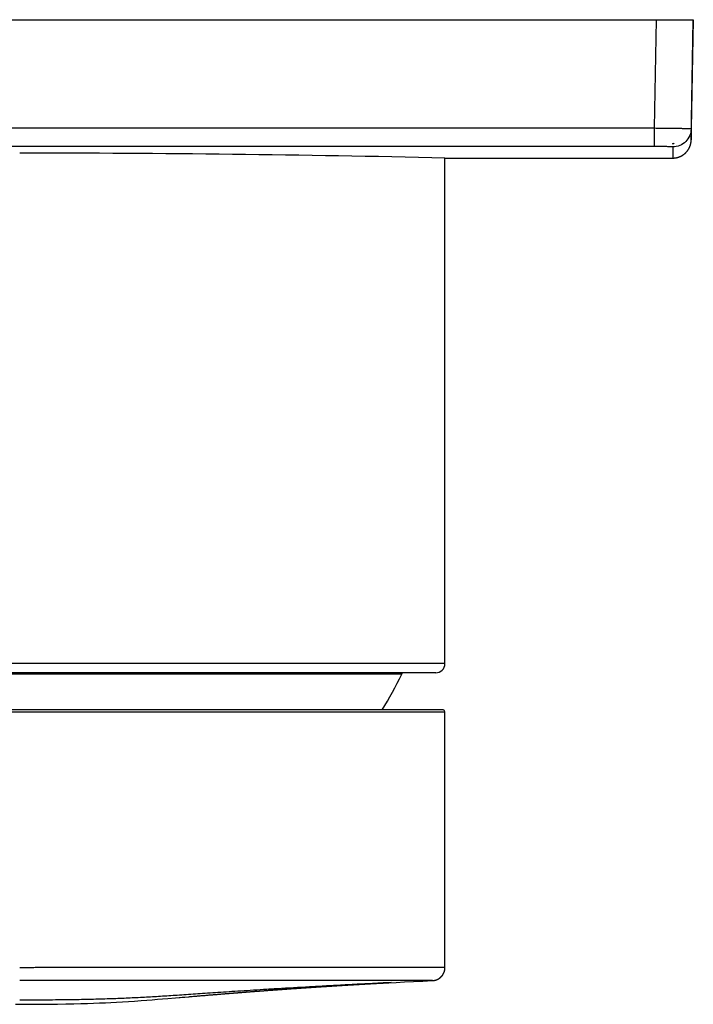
# Model space of a CAD drawing. Header units: millimetres. Extents: x 123 to 341, y 125 to 312.
# Tile 6 of 13: x 192 to 210, y 195 to 222. Entities that reach past the tile are written whole.
import ezdxf

# ---------------------------------------------------------------- set-up
doc = ezdxf.new("R2010")
doc.units = ezdxf.units.MM
doc.header["$LTSCALE"] = 30.734
doc.layers.get('0').update_dxf_attribs({"linetype": 'CONTINUOUS'})

msp = doc.modelspace()

# ---------------------------------------------------------------- linework, layer by layer
at = {"color": 7, "linetype": 'CONTINUOUS'}
for p, q in [((123.348, 221.574), (209.778, 221.574)), ((209.773, 221.574), (209.722, 218.63)), ((209.722, 218.324), (209.778, 221.574)), ((209.722, 218.63), (209.722, 218.326)), ((209.218, 218.224), (209.248, 218.224)), ((209.248, 218.236), (209.248, 218.224)), ((209.698, 218.182), (209.699, 218.186)), ((209.699, 218.186), (209.7, 218.189)), ((209.7, 218.189), (209.701, 218.193)), ((209.701, 218.193), (209.702, 218.197)), ((209.702, 218.197), (209.704, 218.201)), ((209.704, 218.201), (209.705, 218.205)), ((209.705, 218.205), (209.706, 218.209)), ((209.706, 218.209), (209.707, 218.213)), ((209.707, 218.213), (209.708, 218.217)), ((209.708, 218.217), (209.709, 218.221)), ((209.709, 218.221), (209.71, 218.225)), ((209.71, 218.229), (209.711, 218.233)), ((209.71, 218.225), (209.71, 218.229)), ((209.711, 218.233), (209.712, 218.237)), ((209.712, 218.237), (209.713, 218.241)), ((209.713, 218.241), (209.714, 218.245)), ((209.714, 218.249), (209.715, 218.253)), ((209.714, 218.245), (209.714, 218.249)), ((209.716, 218.259), (209.717, 218.263)), ((209.717, 218.267), (209.718, 218.271)), ((209.717, 218.263), (209.717, 218.267)), ((209.718, 218.275), (209.719, 218.279)), ((209.718, 218.271), (209.718, 218.275)), ((209.719, 218.283), (209.72, 218.288)), ((209.719, 218.279), (209.719, 218.283)), ((209.72, 218.296), (209.721, 218.3)), ((209.72, 218.292), (209.72, 218.296)), ((209.72, 218.288), (209.72, 218.292)), ((209.721, 218.316), (209.722, 218.32)), ((209.721, 218.312), (209.721, 218.316)), ((209.721, 218.308), (209.721, 218.312)), ((209.721, 218.304), (209.721, 218.308)), ((209.721, 218.3), (209.721, 218.304)), ((209.722, 218.32), (209.722, 218.324)), ((209.486, 217.91), (209.489, 217.912)), ((209.489, 217.912), (209.493, 217.915)), ((209.493, 217.915), (209.496, 217.917)), ((209.496, 217.917), (209.499, 217.919)), ((209.499, 217.919), (209.503, 217.921)), ((209.503, 217.921), (209.506, 217.924)), ((209.511, 217.927), (209.515, 217.93)), ((209.515, 217.93), (209.518, 217.932)), ((209.518, 217.932), (209.521, 217.934)), ((209.521, 217.934), (209.524, 217.937)), ((209.524, 217.937), (209.528, 217.939)), ((209.528, 217.939), (209.531, 217.942)), ((209.531, 217.942), (209.534, 217.944)), ((209.539, 217.948), (209.542, 217.951)), ((209.542, 217.951), (209.545, 217.954)), ((209.545, 217.954), (209.548, 217.956)), ((209.548, 217.956), (209.551, 217.959)), ((209.551, 217.959), (209.554, 217.962)), ((209.554, 217.962), (209.557, 217.964)), ((209.557, 217.964), (209.56, 217.967)), ((209.565, 217.971), (209.568, 217.974)), ((209.568, 217.974), (209.571, 217.977)), ((209.571, 217.977), (209.574, 217.98)), ((209.574, 217.98), (209.577, 217.983)), ((209.577, 217.983), (209.58, 217.986)), ((209.58, 217.986), (209.582, 217.988)), ((209.582, 217.988), (209.585, 217.991)), ((209.589, 217.996), (209.592, 217.999)), ((209.592, 217.999), (209.595, 218.002)), ((209.595, 218.002), (209.598, 218.005)), ((209.598, 218.005), (209.6, 218.008)), ((209.6, 218.008), (209.603, 218.011)), ((209.603, 218.011), (209.606, 218.014)), ((209.606, 218.014), (209.608, 218.018)), ((209.612, 218.022), (209.615, 218.025)), ((209.615, 218.025), (209.617, 218.029)), ((209.617, 218.029), (209.62, 218.032)), ((209.62, 218.032), (209.622, 218.035)), ((209.622, 218.035), (209.624, 218.038)), ((209.624, 218.038), (209.627, 218.042)), ((209.627, 218.042), (209.629, 218.045)), ((209.629, 218.045), (209.632, 218.048)), ((209.632, 218.048), (209.634, 218.052)), ((209.634, 218.052), (209.636, 218.055)), ((209.636, 218.055), (209.639, 218.059)), ((209.639, 218.059), (209.641, 218.062)), ((209.641, 218.062), (209.643, 218.065)), ((209.643, 218.065), (209.645, 218.069)), ((209.645, 218.069), (209.647, 218.072)), ((209.647, 218.072), (209.649, 218.076)), ((209.653, 218.081), (209.655, 218.085)), ((209.655, 218.085), (209.657, 218.088)), ((209.657, 218.088), (209.659, 218.092)), ((209.659, 218.092), (209.661, 218.095)), ((209.661, 218.095), (209.663, 218.099)), ((209.663, 218.099), (209.665, 218.103)), ((209.665, 218.103), (209.666, 218.106)), ((209.666, 218.106), (209.668, 218.11)), ((209.668, 218.11), (209.67, 218.113)), ((209.67, 218.113), (209.672, 218.117)), ((209.672, 218.117), (209.674, 218.121)), ((209.674, 218.121), (209.675, 218.125)), ((209.675, 218.125), (209.677, 218.128)), ((209.677, 218.128), (209.679, 218.132)), ((209.679, 218.132), (209.68, 218.136)), ((209.68, 218.136), (209.682, 218.139)), ((209.684, 218.145), (209.686, 218.149)), ((209.686, 218.149), (209.687, 218.153)), ((209.687, 218.153), (209.689, 218.157)), ((209.689, 218.157), (209.69, 218.16)), ((209.69, 218.16), (209.692, 218.164)), ((209.692, 218.164), (209.693, 218.168)), ((209.693, 218.168), (209.695, 218.172)), ((209.695, 218.172), (209.696, 218.176)), ((203.063, 204.174), (203.063, 217.835)), ((203.063, 217.835), (209.222, 217.835)), ((209.222, 217.835), (209.226, 217.835)), ((209.226, 217.835), (209.23, 217.835)), ((209.23, 217.835), (209.234, 217.835)), ((209.234, 217.835), (209.238, 217.835)), ((209.238, 217.835), (209.242, 217.835)), ((209.242, 217.835), (209.246, 217.836)), ((209.246, 217.836), (209.25, 217.836)), ((209.25, 217.836), (209.254, 217.836)), ((209.254, 217.836), (209.259, 217.836)), ((209.259, 217.836), (209.263, 217.837)), ((209.263, 217.837), (209.267, 217.837)), ((209.267, 217.837), (209.271, 217.837)), ((209.271, 217.837), (209.275, 217.838)), ((209.275, 217.838), (209.279, 217.838)), ((209.285, 217.839), (209.289, 217.839)), ((209.289, 217.839), (209.293, 217.84)), ((209.293, 217.84), (209.297, 217.841)), ((209.297, 217.841), (209.301, 217.841)), ((209.301, 217.841), (209.305, 217.842)), ((209.305, 217.842), (209.309, 217.843)), ((209.309, 217.843), (209.313, 217.843)), ((209.313, 217.843), (209.317, 217.844)), ((209.317, 217.844), (209.321, 217.845)), ((209.327, 217.846), (209.331, 217.847)), ((209.331, 217.847), (209.335, 217.848)), ((209.335, 217.848), (209.339, 217.849)), ((209.339, 217.849), (209.343, 217.85)), ((209.343, 217.85), (209.347, 217.851)), ((209.347, 217.851), (209.351, 217.852)), ((209.351, 217.852), (209.355, 217.853)), ((209.355, 217.853), (209.359, 217.854)), ((209.365, 217.856), (209.369, 217.857)), ((209.369, 217.857), (209.373, 217.858)), ((209.379, 217.86), (209.382, 217.861)), ((209.382, 217.861), (209.386, 217.863)), ((209.386, 217.863), (209.39, 217.864)), ((209.39, 217.864), (209.394, 217.866)), ((209.394, 217.866), (209.398, 217.867)), ((209.398, 217.867), (209.402, 217.868)), ((209.402, 217.868), (209.405, 217.87)), ((209.405, 217.87), (209.409, 217.871)), ((209.409, 217.871), (209.413, 217.873)), ((209.413, 217.873), (209.417, 217.875)), ((209.417, 217.875), (209.421, 217.876)), ((209.421, 217.876), (209.424, 217.878)), ((209.424, 217.878), (209.428, 217.879)), ((209.428, 217.879), (209.432, 217.881)), ((209.432, 217.881), (209.435, 217.883)), ((209.435, 217.883), (209.439, 217.885)), ((209.439, 217.885), (209.443, 217.886)), ((209.443, 217.886), (209.446, 217.888)), ((209.446, 217.888), (209.45, 217.89)), ((209.45, 217.89), (209.454, 217.892)), ((209.454, 217.892), (209.457, 217.894)), ((209.457, 217.894), (209.461, 217.896)), ((209.461, 217.896), (209.465, 217.898)), ((209.465, 217.898), (209.468, 217.9)), ((209.468, 217.9), (209.472, 217.902)), ((209.472, 217.902), (209.475, 217.904)), ((209.475, 217.904), (209.479, 217.906)), ((209.479, 217.906), (209.482, 217.908)), ((209.482, 217.908), (209.486, 217.91)), ((202.813, 203.924), (180.313, 203.924)), ((203.013, 202.922), (180.113, 202.922)), ((201.747, 195.56), (201.971, 195.571)), ((201.971, 195.571), (202.211, 195.583)), ((202.211, 195.583), (202.465, 195.595)), ((202.465, 195.595), (202.729, 195.608)), ((202.729, 195.608), (202.731, 195.608)), ((202.731, 195.608), (202.733, 195.608)), ((202.733, 195.608), (202.735, 195.608)), ((202.735, 195.608), (202.736, 195.608)), ((202.736, 195.608), (202.738, 195.609)), ((202.738, 195.609), (202.74, 195.609)), ((202.74, 195.609), (202.741, 195.609)), ((202.741, 195.609), (202.743, 195.609)), ((202.743, 195.609), (202.745, 195.609)), ((202.745, 195.609), (202.747, 195.609)), ((202.747, 195.609), (202.749, 195.609)), ((202.749, 195.609), (202.751, 195.61)), ((202.751, 195.61), (202.753, 195.61)), ((202.753, 195.61), (202.754, 195.61)), ((202.754, 195.61), (202.756, 195.61)), ((202.756, 195.61), (202.757, 195.61)), ((202.757, 195.61), (202.759, 195.611)), ((202.759, 195.611), (202.76, 195.611)), ((202.76, 195.611), (202.762, 195.611)), ((202.762, 195.611), (202.764, 195.611)), ((202.764, 195.611), (202.765, 195.612)), ((202.765, 195.612), (202.767, 195.612)), ((202.767, 195.612), (202.769, 195.612)), ((202.769, 195.612), (202.771, 195.612)), ((202.771, 195.612), (202.772, 195.613)), ((202.772, 195.613), (202.774, 195.613)), ((202.774, 195.613), (202.776, 195.613)), ((202.776, 195.613), (202.777, 195.614)), ((202.777, 195.614), (202.779, 195.614)), ((202.779, 195.614), (202.78, 195.614)), ((202.78, 195.614), (202.782, 195.615)), ((202.782, 195.615), (202.784, 195.615)), ((202.784, 195.615), (202.786, 195.615)), ((202.786, 195.615), (202.788, 195.616)), ((202.788, 195.616), (202.789, 195.616)), ((202.789, 195.616), (202.791, 195.616)), ((202.791, 195.616), (202.793, 195.617)), ((202.793, 195.617), (202.794, 195.617)), ((202.794, 195.617), (202.795, 195.617)), ((202.795, 195.617), (202.797, 195.618)), ((202.797, 195.618), (202.799, 195.618)), ((202.799, 195.618), (202.801, 195.619)), ((202.801, 195.619), (202.803, 195.619)), ((202.803, 195.619), (202.805, 195.62)), ((202.805, 195.62), (202.807, 195.62)), ((202.807, 195.62), (202.809, 195.621)), ((202.811, 195.622), (202.813, 195.622)), ((202.813, 195.622), (202.814, 195.623)), ((202.814, 195.623), (202.816, 195.623)), ((202.816, 195.623), (202.818, 195.624)), ((202.818, 195.624), (202.819, 195.624)), ((202.819, 195.624), (202.821, 195.625)), ((202.821, 195.625), (202.823, 195.625)), ((202.823, 195.625), (202.825, 195.626)), ((202.825, 195.626), (202.827, 195.627)), ((202.827, 195.627), (202.829, 195.627)), ((202.829, 195.627), (202.831, 195.628)), ((202.831, 195.628), (202.833, 195.629)), ((202.833, 195.629), (202.835, 195.629)), ((202.835, 195.629), (202.837, 195.63)), ((202.837, 195.63), (202.839, 195.631)), ((202.839, 195.631), (202.841, 195.632)), ((202.841, 195.632), (202.843, 195.633)), ((202.843, 195.633), (202.846, 195.634)), ((202.846, 195.634), (202.848, 195.635)), ((202.848, 195.635), (202.85, 195.636)), ((202.85, 195.636), (202.853, 195.637)), ((202.853, 195.637), (202.855, 195.638)), ((202.855, 195.638), (202.857, 195.639)), ((202.857, 195.639), (202.86, 195.64)), ((202.86, 195.64), (202.862, 195.641)), ((202.862, 195.641), (202.865, 195.642)), ((202.865, 195.642), (202.867, 195.643)), ((202.867, 195.643), (202.87, 195.645)), ((202.87, 195.645), (202.872, 195.646)), ((202.872, 195.646), (202.875, 195.647)), ((202.875, 195.647), (202.877, 195.649)), ((202.877, 195.649), (202.88, 195.65)), ((202.88, 195.65), (202.883, 195.651)), ((202.883, 195.651), (202.885, 195.653)), ((202.885, 195.653), (202.888, 195.654)), ((202.888, 195.654), (202.89, 195.656)), ((202.89, 195.656), (202.893, 195.657)), ((202.893, 195.657), (202.895, 195.659)), ((202.895, 195.659), (202.898, 195.66)), ((202.898, 195.66), (202.901, 195.662)), ((202.904, 195.665), (202.907, 195.666)), ((202.907, 195.666), (202.909, 195.668)), ((202.909, 195.668), (202.912, 195.67)), ((201.153, 195.53), (201.168, 195.53)), ((201.193, 195.532), (201.211, 195.533)), ((201.211, 195.533), (201.23, 195.534)), ((201.23, 195.534), (201.263, 195.535)), ((201.263, 195.535), (201.285, 195.537)), ((201.285, 195.537), (201.319, 195.538)), ((201.319, 195.538), (201.354, 195.54)), ((201.354, 195.54), (201.388, 195.542)), ((201.388, 195.542), (201.423, 195.544)), ((201.423, 195.544), (201.459, 195.546)), ((201.459, 195.546), (201.507, 195.548)), ((201.507, 195.548), (201.543, 195.55)), ((201.543, 195.55), (201.747, 195.56)), ((194.183, 195.026), (194.339, 195.034)), ((194.339, 195.034), (194.502, 195.044)), ((194.502, 195.044), (194.669, 195.055)), ((194.669, 195.055), (194.849, 195.068)), ((194.849, 195.068), (195.002, 195.079)), ((195.002, 195.079), (195.144, 195.09)), ((195.144, 195.09), (195.291, 195.102)), ((195.291, 195.102), (195.429, 195.113)), ((195.429, 195.113), (195.566, 195.124)), ((195.566, 195.124), (195.781, 195.142)), ((195.781, 195.142), (195.873, 195.15)), ((196.739, 195.223), (196.765, 195.225)), ((196.876, 195.234), (196.9, 195.236)), ((197.004, 195.245), (197.026, 195.247)), ((197.157, 195.257), (197.178, 195.259)), ((197.301, 195.269), (197.321, 195.27)), ((191.451, 194.967), (191.697, 194.967)), ((191.697, 194.967), (191.921, 194.967)), ((191.921, 194.967), (192.138, 194.969)), ((192.138, 194.969), (192.362, 194.971)), ((192.362, 194.971), (192.588, 194.973)), ((192.588, 194.973), (192.813, 194.977)), ((192.813, 194.977), (193.024, 194.982)), ((193.024, 194.982), (193.215, 194.986)), ((193.215, 194.986), (193.393, 194.992)), ((193.393, 194.992), (193.562, 194.997)), ((193.562, 194.997), (193.726, 195.004)), ((193.726, 195.004), (193.881, 195.01)), ((193.881, 195.01), (194.029, 195.018)), ((194.029, 195.018), (194.183, 195.026))]:
    msp.add_line(p, q, dxfattribs=at)
at = {"color": 9, "linetype": 'CONTINUOUS'}
for p, q in [((208.773, 221.574), (208.722, 218.647)), ((124.404, 218.647), (208.722, 218.647)), ((208.722, 218.647), (208.722, 218.156)), ((124.404, 218.156), (208.722, 218.156)), ((209.222, 218.139), (209.222, 217.835)), ((203.063, 204.174), (180.063, 204.174)), ((201.898, 203.89), (181.228, 203.89)), ((180.063, 202.872), (203.063, 202.872)), ((203.063, 195.958), (203.063, 195.958))]:
    msp.add_line(p, q, dxfattribs=at)
at = {"color": 7, "linetype": 'CONTINUOUS'}
for points in [[(209.696, 218.176), (209.696, 218.178), (209.698, 218.182)], [(209.715, 218.253), (209.715, 218.255), (209.716, 218.259)], [(209.506, 217.924), (209.508, 217.925), (209.511, 217.927)], [(209.534, 217.944), (209.536, 217.946), (209.539, 217.948)], [(209.56, 217.967), (209.562, 217.968), (209.565, 217.971)], [(209.585, 217.991), (209.587, 217.993), (209.589, 217.996)], [(209.608, 218.018), (209.609, 218.019), (209.612, 218.022)], [(209.649, 218.076), (209.651, 218.078), (209.653, 218.081)], [(209.682, 218.139), (209.683, 218.141), (209.684, 218.145)], [(209.279, 217.838), (209.281, 217.838), (209.285, 217.839)], [(209.321, 217.845), (209.323, 217.845), (209.327, 217.846)], [(209.359, 217.854), (209.361, 217.855), (209.365, 217.856)], [(209.373, 217.858), (209.375, 217.859), (209.379, 217.86)], [(203.062, 195.93), (203.062, 195.931), (203.062, 195.933), (203.062, 195.934), (203.062, 195.936), (203.063, 195.937), (203.063, 195.939), (203.063, 195.94), (203.063, 195.942), (203.063, 195.944), (203.063, 195.945), (203.063, 195.947), (203.063, 195.948), (203.063, 195.95), (203.063, 195.951), (203.063, 195.953), (203.063, 195.955), (203.063, 195.956), (203.063, 202.872)], [(202.912, 195.67), (202.913, 195.671), (202.915, 195.671), (202.916, 195.672), (202.917, 195.673), (202.918, 195.674), (202.92, 195.675), (202.921, 195.676), (202.922, 195.677), (202.923, 195.678), (202.924, 195.679), (202.926, 195.68), (202.927, 195.681), (202.928, 195.681), (202.929, 195.682), (202.931, 195.683), (202.932, 195.684), (202.933, 195.685), (202.934, 195.686), (202.935, 195.687), (202.937, 195.688), (202.938, 195.689), (202.939, 195.69), (202.94, 195.691), (202.941, 195.692), (202.942, 195.693), (202.944, 195.694), (202.945, 195.695), (202.946, 195.696), (202.947, 195.697), (202.948, 195.698), (202.949, 195.699), (202.951, 195.701), (202.952, 195.702), (202.953, 195.703), (202.954, 195.704), (202.955, 195.705), (202.956, 195.706), (202.957, 195.707), (202.958, 195.708), (202.96, 195.709), (202.961, 195.71), (202.962, 195.711), (202.963, 195.712), (202.964, 195.714), (202.965, 195.715), (202.966, 195.716), (202.967, 195.717), (202.968, 195.718), (202.969, 195.719), (202.97, 195.72), (202.971, 195.721), (202.972, 195.723), (202.974, 195.724), (202.975, 195.725), (202.976, 195.726), (202.977, 195.727), (202.978, 195.728), (202.979, 195.73), (202.98, 195.731), (202.981, 195.732), (202.982, 195.733), (202.983, 195.734), (202.984, 195.736), (202.985, 195.737), (202.986, 195.738), (202.987, 195.739), (202.988, 195.74), (202.989, 195.742), (202.99, 195.743), (202.99, 195.744), (202.991, 195.745), (202.992, 195.747), (202.993, 195.748), (202.994, 195.749), (202.995, 195.75), (202.996, 195.752), (202.997, 195.753), (202.998, 195.754), (202.999, 195.755), (203, 195.757), (203.001, 195.758), (203.001, 195.759), (203.002, 195.761), (203.003, 195.762), (203.004, 195.763), (203.005, 195.764), (203.006, 195.766), (203.007, 195.767), (203.008, 195.768), (203.008, 195.77), (203.009, 195.771), (203.01, 195.772), (203.011, 195.774), (203.012, 195.775), (203.013, 195.776), (203.013, 195.778), (203.014, 195.779), (203.015, 195.78), (203.016, 195.782), (203.016, 195.783), (203.017, 195.784), (203.018, 195.786), (203.019, 195.787), (203.02, 195.788), (203.02, 195.79), (203.021, 195.791), (203.022, 195.793), (203.023, 195.794), (203.023, 195.795), (203.024, 195.797), (203.025, 195.798), (203.025, 195.8), (203.026, 195.801), (203.027, 195.802), (203.027, 195.804), (203.028, 195.805), (203.029, 195.807), (203.03, 195.808), (203.03, 195.809), (203.031, 195.811), (203.031, 195.812), (203.032, 195.814), (203.033, 195.815), (203.033, 195.816), (203.034, 195.818), (203.035, 195.819), (203.035, 195.821), (203.036, 195.822), (203.036, 195.824), (203.037, 195.825), (203.038, 195.827), (203.038, 195.828), (203.039, 195.829), (203.039, 195.831), (203.04, 195.832), (203.041, 195.834), (203.041, 195.835), (203.042, 195.837), (203.042, 195.838), (203.043, 195.84), (203.043, 195.841), (203.044, 195.843), (203.044, 195.844), (203.045, 195.846), (203.045, 195.847), (203.046, 195.849), (203.046, 195.85), (203.047, 195.852), (203.047, 195.853), (203.048, 195.855), (203.048, 195.856), (203.049, 195.858), (203.049, 195.859), (203.049, 195.861), (203.05, 195.862), (203.05, 195.864), (203.051, 195.865), (203.051, 195.867), (203.051, 195.868), (203.052, 195.87), (203.052, 195.871), (203.053, 195.873), (203.053, 195.874), (203.053, 195.876), (203.054, 195.877), (203.054, 195.879), (203.054, 195.88), (203.055, 195.882), (203.055, 195.883), (203.055, 195.885), (203.056, 195.886), (203.056, 195.888), (203.056, 195.889), (203.057, 195.891), (203.057, 195.892), (203.057, 195.894), (203.058, 195.895), (203.058, 195.897), (203.058, 195.899), (203.058, 195.9), (203.059, 195.902), (203.059, 195.903), (203.059, 195.905), (203.059, 195.906), (203.06, 195.908), (203.06, 195.909), (203.06, 195.911), (203.06, 195.912), (203.06, 195.914), (203.061, 195.916), (203.061, 195.917), (203.061, 195.919), (203.061, 195.92), (203.061, 195.922), (203.061, 195.923), (203.062, 195.925), (203.062, 195.926), (203.062, 195.928), (203.062, 195.93)], [(202.809, 195.621), (202.81, 195.621), (202.811, 195.622)], [(202.901, 195.662), (202.902, 195.663), (202.904, 195.665)], [(197.636, 195.295), (197.655, 195.296), (197.664, 195.297)], [(197.664, 195.297), (197.682, 195.299), (197.691, 195.299)], [(197.691, 195.299), (197.709, 195.301), (197.718, 195.301)], [(197.718, 195.301), (197.736, 195.303), (197.745, 195.303)], [(197.745, 195.303), (197.763, 195.305), (197.772, 195.306)], [(197.772, 195.306), (197.79, 195.307), (197.799, 195.308)], [(197.799, 195.308), (197.816, 195.309), (197.825, 195.31)], [(197.825, 195.31), (197.843, 195.311), (197.852, 195.312)], [(197.852, 195.312), (197.869, 195.313), (197.878, 195.314), (197.887, 195.314)], [(197.887, 195.314), (197.905, 195.316), (197.913, 195.316)], [(197.913, 195.316), (197.931, 195.318), (197.94, 195.318)], [(197.94, 195.318), (197.957, 195.32), (197.966, 195.32)], [(197.966, 195.32), (197.984, 195.322), (197.992, 195.322)], [(197.992, 195.322), (198.01, 195.324), (198.018, 195.324)], [(198.018, 195.324), (198.036, 195.326), (198.044, 195.326), (198.053, 195.327)], [(198.053, 195.327), (198.07, 195.328), (198.079, 195.329)], [(198.079, 195.329), (198.096, 195.33), (198.105, 195.331)], [(198.105, 195.331), (198.122, 195.332), (198.131, 195.333)], [(198.131, 195.333), (198.148, 195.334), (198.157, 195.335), (198.165, 195.335)], [(198.165, 195.335), (198.182, 195.337), (198.191, 195.337)], [(198.191, 195.337), (198.208, 195.338), (198.216, 195.339)], [(198.216, 195.339), (198.233, 195.34), (198.242, 195.341), (198.25, 195.342)], [(198.25, 195.342), (198.267, 195.343), (198.275, 195.343)], [(198.275, 195.343), (198.292, 195.345), (198.301, 195.345)], [(198.301, 195.345), (198.317, 195.346), (198.326, 195.347), (198.334, 195.348)], [(198.334, 195.348), (198.351, 195.349), (198.359, 195.35)], [(198.359, 195.35), (198.376, 195.351), (198.384, 195.351)], [(198.384, 195.351), (198.401, 195.353), (198.409, 195.353), (198.417, 195.354)], [(198.417, 195.354), (198.434, 195.355), (198.442, 195.356)], [(198.442, 195.356), (198.458, 195.357), (198.466, 195.357), (198.474, 195.358)], [(198.474, 195.358), (198.491, 195.359), (198.499, 195.36)], [(198.499, 195.36), (198.515, 195.361), (198.523, 195.361), (198.531, 195.362)], [(198.531, 195.362), (198.547, 195.363), (198.555, 195.364)], [(198.555, 195.364), (198.572, 195.365), (198.58, 195.365), (198.588, 195.366)], [(198.588, 195.366), (198.604, 195.367), (198.611, 195.368), (198.619, 195.368)], [(198.619, 195.368), (198.635, 195.369), (198.643, 195.37)], [(198.643, 195.37), (198.659, 195.371), (198.667, 195.372), (198.675, 195.372)], [(198.675, 195.372), (198.69, 195.373), (198.698, 195.374), (198.706, 195.375)], [(198.706, 195.375), (198.722, 195.376), (198.73, 195.376)], [(198.73, 195.376), (198.745, 195.377), (198.753, 195.378), (198.761, 195.378)], [(198.761, 195.378), (198.776, 195.379), (198.784, 195.38), (198.791, 195.381)], [(198.791, 195.381), (198.807, 195.382), (198.814, 195.382), (198.822, 195.383)], [(198.822, 195.383), (198.837, 195.384), (198.845, 195.384)], [(198.845, 195.384), (198.86, 195.385), (198.867, 195.386), (198.875, 195.386)], [(198.875, 195.386), (198.89, 195.387), (198.898, 195.388), (198.905, 195.389)], [(198.905, 195.389), (198.92, 195.39), (198.928, 195.39), (198.935, 195.391)], [(198.935, 195.391), (198.95, 195.392), (198.957, 195.392), (198.965, 195.393)], [(198.965, 195.393), (198.979, 195.394), (198.987, 195.394), (198.994, 195.395)], [(198.994, 195.395), (199.009, 195.396), (199.016, 195.396), (199.023, 195.397)], [(199.023, 195.397), (199.038, 195.398), (199.045, 195.398), (199.053, 195.399)], [(199.053, 195.399), (199.067, 195.4), (199.074, 195.4), (199.081, 195.401)], [(199.081, 195.401), (199.096, 195.402), (199.103, 195.402), (199.11, 195.403)], [(199.11, 195.403), (199.124, 195.404), (199.132, 195.404), (199.139, 195.405)], [(199.139, 195.405), (199.153, 195.406), (199.16, 195.406), (199.167, 195.407), (199.174, 195.407)], [(199.174, 195.407), (199.188, 195.408), (199.195, 195.409), (199.202, 195.409)], [(199.202, 195.409), (199.216, 195.41), (199.223, 195.41), (199.23, 195.411)], [(199.23, 195.411), (199.244, 195.412), (199.251, 195.412), (199.258, 195.413)], [(199.258, 195.413), (199.271, 195.414), (199.278, 195.414), (199.285, 195.415), (199.292, 195.415)], [(199.292, 195.415), (199.306, 195.416), (199.312, 195.416), (199.319, 195.417)], [(199.319, 195.417), (199.333, 195.418), (199.34, 195.418), (199.346, 195.419)], [(199.346, 195.419), (199.36, 195.42), (199.366, 195.42), (199.373, 195.421), (199.38, 195.421)], [(199.38, 195.421), (199.393, 195.422), (199.4, 195.422), (199.407, 195.423)], [(199.407, 195.423), (199.42, 195.424), (199.426, 195.424), (199.433, 195.425)], [(199.433, 195.425), (199.446, 195.425), (199.453, 195.426), (199.459, 195.426), (199.466, 195.427)], [(199.466, 195.427), (199.479, 195.428), (199.485, 195.428), (199.492, 195.428)], [(199.492, 195.428), (199.505, 195.429), (199.511, 195.43), (199.518, 195.43), (199.524, 195.431)], [(199.524, 195.431), (199.537, 195.431), (199.543, 195.432), (199.55, 195.432)], [(199.55, 195.432), (199.563, 195.433), (199.569, 195.434), (199.575, 195.434), (199.582, 195.434)], [(199.582, 195.434), (199.594, 195.435), (199.601, 195.436), (199.607, 195.436), (199.613, 195.436)], [(199.613, 195.436), (199.626, 195.437), (199.632, 195.438), (199.638, 195.438)], [(199.638, 195.438), (199.651, 195.439), (199.657, 195.439), (199.663, 195.44), (199.669, 195.44)], [(199.669, 195.44), (199.682, 195.441), (199.688, 195.441), (199.694, 195.442), (199.7, 195.442)], [(199.7, 195.442), (199.712, 195.443), (199.719, 195.443), (199.725, 195.444)], [(199.725, 195.444), (199.737, 195.444), (199.743, 195.445), (199.749, 195.445), (199.755, 195.446)], [(199.755, 195.446), (199.767, 195.446), (199.773, 195.447), (199.779, 195.447), (199.785, 195.448)], [(199.785, 195.448), (199.797, 195.448), (199.803, 195.449), (199.809, 195.449), (199.815, 195.45)], [(199.815, 195.45), (199.827, 195.45), (199.833, 195.451), (199.838, 195.451), (199.844, 195.451)], [(199.844, 195.451), (199.856, 195.452), (199.862, 195.453), (199.868, 195.453)], [(199.868, 195.453), (199.879, 195.454), (199.885, 195.454), (199.891, 195.454), (199.897, 195.455)], [(199.897, 195.455), (199.908, 195.456), (199.914, 195.456), (199.92, 195.456), (199.926, 195.457)], [(199.926, 195.457), (199.937, 195.457), (199.943, 195.458), (199.949, 195.458), (199.954, 195.458)], [(199.954, 195.458), (199.966, 195.459), (199.971, 195.46), (199.977, 195.46), (199.983, 195.46)], [(199.983, 195.46), (199.994, 195.461), (200, 195.461), (200.005, 195.462), (200.011, 195.462)], [(200.011, 195.462), (200.022, 195.463), (200.028, 195.463), (200.033, 195.463), (200.039, 195.464)], [(200.039, 195.464), (200.05, 195.464), (200.055, 195.465), (200.061, 195.465), (200.066, 195.465)], [(200.066, 195.465), (200.077, 195.466), (200.083, 195.467), (200.088, 195.467), (200.094, 195.467)], [(200.094, 195.467), (200.105, 195.468), (200.11, 195.468), (200.116, 195.469), (200.121, 195.469)], [(200.121, 195.469), (200.132, 195.47), (200.137, 195.47), (200.143, 195.47), (200.148, 195.471)], [(200.148, 195.471), (200.159, 195.471), (200.164, 195.472), (200.169, 195.472), (200.175, 195.472)], [(200.175, 195.472), (200.185, 195.473), (200.191, 195.473), (200.196, 195.474), (200.201, 195.474)], [(200.201, 195.474), (200.212, 195.475), (200.217, 195.475), (200.222, 195.475), (200.227, 195.476)], [(200.227, 195.476), (200.238, 195.476), (200.243, 195.476), (200.248, 195.477), (200.254, 195.477)], [(200.254, 195.477), (200.264, 195.478), (200.269, 195.478), (200.274, 195.478), (200.279, 195.479), (200.285, 195.479)], [(200.285, 195.479), (200.295, 195.48), (200.3, 195.48), (200.305, 195.48), (200.31, 195.481)], [(200.31, 195.481), (200.32, 195.481), (200.325, 195.482), (200.33, 195.482), (200.336, 195.482)], [(200.336, 195.482), (200.346, 195.483), (200.351, 195.483), (200.356, 195.483), (200.361, 195.484)], [(200.361, 195.484), (200.371, 195.484), (200.376, 195.485), (200.381, 195.485), (200.386, 195.485)], [(200.386, 195.485), (200.396, 195.486), (200.401, 195.486), (200.405, 195.486), (200.41, 195.487)], [(200.41, 195.487), (200.42, 195.487), (200.425, 195.488), (200.43, 195.488), (200.435, 195.488)], [(200.435, 195.488), (200.445, 195.489), (200.45, 195.489), (200.454, 195.489), (200.459, 195.49), (200.464, 195.49)], [(200.464, 195.49), (200.474, 195.491), (200.479, 195.491), (200.483, 195.491), (200.488, 195.491)], [(200.488, 195.491), (200.498, 195.492), (200.503, 195.492), (200.507, 195.493), (200.512, 195.493)], [(200.512, 195.493), (200.522, 195.493), (200.526, 195.494), (200.531, 195.494), (200.536, 195.494)], [(200.536, 195.494), (200.545, 195.495), (200.55, 195.495), (200.555, 195.495), (200.559, 195.496), (200.564, 195.496)], [(200.564, 195.496), (200.573, 195.496), (200.578, 195.497), (200.583, 195.497), (200.587, 195.497)], [(200.587, 195.497), (200.597, 195.498), (200.601, 195.498), (200.606, 195.498), (200.611, 195.499)], [(200.611, 195.499), (200.62, 195.499), (200.624, 195.499), (200.629, 195.5), (200.633, 195.5)], [(200.633, 195.5), (200.643, 195.501), (200.647, 195.501), (200.652, 195.501), (200.656, 195.501)], [(200.656, 195.501), (200.665, 195.502), (200.67, 195.502), (200.674, 195.502), (200.679, 195.503), (200.683, 195.503)], [(200.683, 195.503), (200.692, 195.503), (200.697, 195.504), (200.701, 195.504), (200.706, 195.504)], [(200.706, 195.504), (200.714, 195.505), (200.719, 195.505), (200.723, 195.505), (200.728, 195.506)], [(200.728, 195.506), (200.737, 195.506), (200.741, 195.506), (200.745, 195.507), (200.75, 195.507)], [(200.75, 195.507), (200.758, 195.507), (200.763, 195.508), (200.767, 195.508), (200.772, 195.508), (200.776, 195.508)], [(200.776, 195.508), (200.785, 195.509), (200.789, 195.509), (200.793, 195.509), (200.797, 195.51)], [(200.797, 195.51), (200.806, 195.51), (200.81, 195.51), (200.815, 195.511), (200.819, 195.511)], [(200.819, 195.511), (200.827, 195.511), (200.832, 195.512), (200.836, 195.512), (200.84, 195.512), (200.844, 195.512)], [(200.844, 195.512), (200.853, 195.513), (200.857, 195.513), (200.861, 195.513), (200.865, 195.513)], [(200.865, 195.513), (200.874, 195.514), (200.878, 195.514), (200.882, 195.514), (200.886, 195.515)], [(200.886, 195.515), (200.895, 195.515), (200.899, 195.515), (200.903, 195.516), (200.907, 195.516)], [(200.907, 195.516), (200.915, 195.516), (200.919, 195.517), (200.923, 195.517), (200.928, 195.517), (200.932, 195.517)], [(200.932, 195.517), (200.94, 195.518), (200.944, 195.518), (200.948, 195.518), (200.952, 195.518)], [(200.952, 195.518), (200.96, 195.519), (200.964, 195.519), (200.968, 195.519), (200.972, 195.52)], [(200.972, 195.52), (200.98, 195.52), (200.984, 195.52), (200.988, 195.52), (200.992, 195.521)], [(200.992, 195.521), (201, 195.521), (201.004, 195.521), (201.008, 195.522), (201.012, 195.522)], [(201.012, 195.522), (201.021, 195.522), (201.025, 195.522), (201.029, 195.523), (201.034, 195.523)], [(201.034, 195.523), (201.043, 195.523), (201.048, 195.524), (201.053, 195.524)], [(201.053, 195.524), (201.062, 195.525), (201.068, 195.525), (201.073, 195.525)], [(201.073, 195.525), (201.084, 195.526), (201.089, 195.526), (201.095, 195.526)], [(201.095, 195.526), (201.107, 195.527), (201.113, 195.527)], [(201.113, 195.527), (201.125, 195.528), (201.132, 195.528)], [(201.132, 195.528), (201.146, 195.529), (201.153, 195.53)], [(201.168, 195.53), (201.184, 195.531), (201.193, 195.532)], [(195.873, 195.15), (195.901, 195.152), (195.956, 195.157)], [(195.956, 195.157), (195.982, 195.159), (196.008, 195.161), (196.033, 195.163)], [(196.033, 195.163), (196.125, 195.171), (196.147, 195.173), (196.168, 195.175), (196.189, 195.177), (196.209, 195.178), (196.229, 195.18)], [(196.229, 195.18), (196.267, 195.183), (196.286, 195.185), (196.304, 195.186)], [(196.304, 195.186), (196.34, 195.189), (196.357, 195.191), (196.374, 195.192)], [(196.374, 195.192), (196.407, 195.195), (196.424, 195.197), (196.44, 195.198)], [(196.44, 195.198), (196.471, 195.201), (196.487, 195.202)], [(196.487, 195.202), (196.517, 195.204), (196.532, 195.206)], [(196.532, 195.206), (196.562, 195.208), (196.576, 195.209)], [(196.576, 195.209), (196.605, 195.212), (196.619, 195.213)], [(196.619, 195.213), (196.646, 195.215), (196.66, 195.216)], [(196.66, 195.216), (196.687, 195.219), (196.7, 195.22)], [(196.7, 195.22), (196.726, 195.222), (196.739, 195.223)], [(196.765, 195.225), (196.79, 195.227), (196.803, 195.228)], [(196.803, 195.228), (196.827, 195.23), (196.84, 195.231)], [(196.84, 195.231), (196.864, 195.233), (196.876, 195.234)], [(196.9, 195.236), (196.923, 195.238), (196.935, 195.239)], [(196.935, 195.239), (196.958, 195.241), (196.97, 195.242)], [(196.97, 195.242), (196.993, 195.244), (197.004, 195.245)], [(197.026, 195.247), (197.048, 195.248), (197.06, 195.249)], [(197.06, 195.249), (197.081, 195.251), (197.092, 195.252)], [(197.092, 195.252), (197.114, 195.254), (197.125, 195.255)], [(197.125, 195.255), (197.146, 195.256), (197.157, 195.257)], [(197.178, 195.259), (197.199, 195.26), (197.209, 195.261)], [(197.209, 195.261), (197.23, 195.263), (197.24, 195.264)], [(197.24, 195.264), (197.261, 195.265), (197.271, 195.266)], [(197.271, 195.266), (197.291, 195.268), (197.301, 195.269)], [(197.321, 195.27), (197.341, 195.272), (197.351, 195.273)], [(197.351, 195.273), (197.371, 195.274), (197.381, 195.275)], [(197.381, 195.275), (197.4, 195.277), (197.41, 195.277)], [(197.41, 195.277), (197.429, 195.279), (197.439, 195.28)], [(197.439, 195.28), (197.458, 195.281), (197.468, 195.282)], [(197.468, 195.282), (197.487, 195.283), (197.496, 195.284)], [(197.496, 195.284), (197.515, 195.286), (197.525, 195.286)], [(197.525, 195.286), (197.544, 195.288), (197.553, 195.289)], [(197.553, 195.289), (197.572, 195.29), (197.581, 195.291)], [(197.581, 195.291), (197.6, 195.292), (197.609, 195.293)], [(197.609, 195.293), (197.627, 195.294), (197.636, 195.295)]]:
    msp.add_lwpolyline(points, dxfattribs=at)
for centre, radius, start, end in [((208.985, 218.831), 0.651, 290.9389, 293.8184), ((191.562, -282.132), 500.099, 88.68221, 89.99987), ((202.813, 204.174), 0.25, 270, 360), ((191.563, 208.934), 11.5, 328.4795, 333.9849), ((201.763, 203.956), 0.15, 333.9849, 347.4867), ((203.013, 202.872), 0.05, 0, 90)]:
    msp.add_arc(centre, radius, start, end, dxfattribs=at)
at = {"color": 9, "linetype": 'CONTINUOUS'}
for points, knots in [([(208.722, 218.647), (208.755, 218.647), (208.82, 218.646), (208.916, 218.645), (209.011, 218.644), (209.103, 218.643), (209.192, 218.642), (209.276, 218.641), (209.342, 218.64), (209.393, 218.639), (209.428, 218.639), (209.462, 218.638), (209.494, 218.637), (209.524, 218.637), (209.553, 218.636), (209.579, 218.635), (209.603, 218.635), (209.625, 218.634), (209.645, 218.634), (209.66, 218.633), (209.671, 218.633), (209.678, 218.633), (209.685, 218.632), (209.692, 218.632), (209.697, 218.632), (209.702, 218.632), (209.707, 218.631), (209.711, 218.631), (209.714, 218.631), (209.717, 218.631), (209.719, 218.63), (209.72, 218.63), (209.72, 218.63), (209.721, 218.63), (209.721, 218.63), (209.721, 218.63), (209.722, 218.63), (209.722, 218.63), (209.722, 218.63), (209.722, 218.63)], [0, 0, 0, 0, 0.09777, 0.194861, 0.290163, 0.382596, 0.47127, 0.555386, 0.634149, 0.67129, 0.706824, 0.740665, 0.772729, 0.802929, 0.831183, 0.857429, 0.881613, 0.903683, 0.923584, 0.941265, 0.949256, 0.956672, 0.963509, 0.969766, 0.975441, 0.98053, 0.985031, 0.988944, 0.992264, 0.994992, 0.997124, 0.997967, 0.998661, 0.999207, 0.999425, 0.999607, 0.999753, 0.999865, 1, 1, 1, 1]), ([(209.722, 218.63), (209.721, 218.565), (209.693, 218.436), (209.581, 218.273), (209.416, 218.164), (209.286, 218.139), (209.222, 218.139)], [0, 0, 0, 0, 0.24993, 0.499901, 0.749931, 1, 1, 1, 1]), ([(208.722, 218.156), (208.724, 218.156), (208.728, 218.156), (208.737, 218.156), (208.751, 218.156), (208.779, 218.156), (208.819, 218.156), (208.867, 218.156), (208.913, 218.155), (208.957, 218.154), (208.999, 218.153), (209.038, 218.152), (209.075, 218.151), (209.107, 218.15), (209.132, 218.149), (209.151, 218.148), (209.163, 218.147), (209.174, 218.146), (209.184, 218.145), (209.192, 218.145), (209.2, 218.144), (209.206, 218.143), (209.21, 218.143), (209.212, 218.142), (209.214, 218.142), (209.216, 218.141), (209.218, 218.141), (209.219, 218.14), (209.22, 218.14), (209.221, 218.14), (209.221, 218.14), (209.221, 218.139), (209.221, 218.139), (209.222, 218.139), (209.222, 218.139), (209.222, 218.139), (209.222, 218.139), (209.222, 218.139), (209.222, 218.139), (209.222, 218.139), (209.222, 218.139)], [0, 0, 0, 0, 0.012254, 0.024506, 0.048998, 0.097879, 0.194816, 0.28986, 0.382106, 0.470657, 0.554648, 0.633299, 0.705854, 0.771577, 0.82988, 0.856085, 0.880236, 0.902268, 0.922128, 0.939779, 0.955189, 0.968324, 0.974031, 0.979159, 0.983706, 0.987671, 0.991055, 0.993865, 0.996115, 0.997037, 0.99783, 0.998181, 0.998503, 0.998798, 0.99907, 0.999318, 0.999549, 0.999664, 0.99978, 1, 1, 1, 1]), ([(203.063, 195.958), (203.063, 195.958), (203.063, 195.958), (203.063, 195.958), (203.062, 195.958), (203.062, 195.958), (203.061, 195.958), (203.06, 195.958), (203.059, 195.958), (203.056, 195.958), (203.054, 195.958), (203.051, 195.958), (203.047, 195.958), (203.043, 195.958), (203.037, 195.958), (203.028, 195.958), (203.017, 195.958), (203.003, 195.959), (202.988, 195.959), (202.971, 195.959), (202.953, 195.959), (202.933, 195.959), (202.911, 195.959), (202.878, 195.959), (202.833, 195.959), (202.774, 195.959), (202.708, 195.96), (202.635, 195.96), (202.556, 195.96), (202.47, 195.96), (202.378, 195.96), (202.279, 195.96), (202.134, 195.96), (201.938, 195.96), (201.684, 195.96), (201.405, 195.961), (201.103, 195.961), (200.778, 195.961), (200.431, 195.961), (200.063, 195.961), (199.674, 195.961), (199.266, 195.961), (198.839, 195.961), (198.395, 195.96), (197.771, 195.96), (197.127, 195.96), (196.466, 195.96), (195.951, 195.96), (195.426, 195.959), (194.891, 195.959), (194.349, 195.959), (193.8, 195.958), (193.339, 195.958), (192.967, 195.958), (192.688, 195.957), (192.454, 195.957), (192.267, 195.957), (192.126, 195.957), (191.985, 195.957), (191.868, 195.956), (191.774, 195.956), (191.704, 195.956), (191.634, 195.956), (191.587, 195.956), (191.563, 195.956)], [0, 0, 0, 0, 0.000016, 0.000041, 0.000076, 0.000119, 0.000173, 0.000235, 0.000389, 0.000579, 0.000807, 0.001073, 0.001376, 0.001716, 0.002094, 0.002962, 0.003979, 0.005146, 0.006462, 0.007926, 0.00954, 0.011301, 0.013212, 0.01527, 0.019828, 0.024974, 0.030705, 0.037017, 0.043907, 0.051369, 0.059401, 0.067996, 0.077151, 0.097114, 0.119242, 0.143482, 0.169776, 0.198061, 0.22827, 0.260329, 0.294162, 0.329687, 0.36682, 0.405471, 0.445548, 0.529592, 0.573357, 0.618145, 0.663849, 0.710359, 0.757563, 0.805349, 0.853602, 0.877867, 0.902206, 0.926603, 0.938819, 0.951044, 0.963277, 0.975515, 0.981635, 0.987756, 0.993878, 1, 1, 1, 1]), ([(202.728, 195.608), (202.728, 195.608), (202.728, 195.608), (202.729, 195.608), (202.729, 195.608), (202.729, 195.608), (202.729, 195.608), (202.729, 195.608), (202.729, 195.608), (202.729, 195.608), (202.729, 195.608), (202.729, 195.608), (202.729, 195.608), (202.729, 195.608), (202.729, 195.608), (202.729, 195.608), (202.729, 195.608), (202.729, 195.608), (202.729, 195.608), (202.729, 195.608), (202.729, 195.608), (202.729, 195.608), (202.729, 195.608), (202.729, 195.608), (202.728, 195.608), (202.728, 195.608), (202.727, 195.608), (202.726, 195.608), (202.725, 195.608), (202.724, 195.608), (202.722, 195.608), (202.719, 195.608), (202.716, 195.609), (202.712, 195.609), (202.708, 195.609), (202.703, 195.609), (202.698, 195.609), (202.693, 195.609), (202.687, 195.609), (202.679, 195.609), (202.667, 195.609), (202.652, 195.609), (202.634, 195.609), (202.616, 195.609), (202.595, 195.609), (202.573, 195.609), (202.54, 195.609), (202.494, 195.61), (202.434, 195.61), (202.368, 195.61), (202.295, 195.61), (202.215, 195.61), (202.129, 195.61), (202.036, 195.61), (201.937, 195.61), (201.831, 195.61), (201.678, 195.611), (201.471, 195.611), (201.204, 195.611), (200.913, 195.611), (200.599, 195.611), (200.263, 195.611), (199.905, 195.611), (199.388, 195.611), (198.695, 195.611), (197.813, 195.611), (197.037, 195.61), (196.388, 195.61), (195.882, 195.61), (195.366, 195.61), (194.84, 195.609), (194.307, 195.609), (193.857, 195.609), (193.495, 195.608), (193.221, 195.608), (192.946, 195.608), (192.671, 195.608), (192.441, 195.607), (192.256, 195.607), (192.118, 195.607), (191.979, 195.607), (191.864, 195.607), (191.771, 195.607), (191.702, 195.607), (191.633, 195.607), (191.586, 195.607), (191.563, 195.607)], [0, 0, 0, 0, 0.000053, 0.000097, 0.000115, 0.000131, 0.000144, 0.000155, 0.000164, 0.000168, 0.00017, 0.000174, 0.000176, 0.000177, 0.000178, 0.00018, 0.000182, 0.000184, 0.000188, 0.000196, 0.000207, 0.00022, 0.000236, 0.000253, 0.000296, 0.000349, 0.000411, 0.000483, 0.000565, 0.000656, 0.000867, 0.001116, 0.001404, 0.00173, 0.002095, 0.002498, 0.00294, 0.00342, 0.003939, 0.004496, 0.005725, 0.007107, 0.008642, 0.01033, 0.01217, 0.014162, 0.016307, 0.021051, 0.026398, 0.032345, 0.038889, 0.046025, 0.05375, 0.062059, 0.070946, 0.080406, 0.090434, 0.112166, 0.136088, 0.162142, 0.190264, 0.220384, 0.252428, 0.286317, 0.359291, 0.438588, 0.523425, 0.567661, 0.612965, 0.659225, 0.706326, 0.754152, 0.802587, 0.826994, 0.851509, 0.876116, 0.9008, 0.925545, 0.937936, 0.950337, 0.962746, 0.97516, 0.981369, 0.987579, 0.993789, 1, 1, 1, 1]), ([(201.605, 195.553), (201.414, 195.544), (201.042, 195.525), (200.501, 195.497), (199.993, 195.469), (199.376, 195.435), (198.799, 195.402), (198.259, 195.369), (197.893, 195.346), (197.551, 195.324), (197.231, 195.304), (196.931, 195.284), (196.649, 195.265), (196.382, 195.246), (196.129, 195.229), (195.887, 195.213), (195.581, 195.193), (195.282, 195.174), (194.989, 195.157), (194.771, 195.145), (194.551, 195.135), (194.328, 195.125), (194.1, 195.116), (193.864, 195.108), (193.62, 195.101), (193.365, 195.095), (193.099, 195.09), (192.82, 195.086), (192.527, 195.083), (192.219, 195.08), (191.896, 195.079), (191.676, 195.079), (191.563, 195.079)], [0, 0, 0, 0, 0.057164, 0.111011, 0.161626, 0.209115, 0.295222, 0.334133, 0.370501, 0.404506, 0.436334, 0.466185, 0.494264, 0.520779, 0.545948, 0.569986, 0.593113, 0.637507, 0.659205, 0.680851, 0.702649, 0.724794, 0.747473, 0.770863, 0.795127, 0.820416, 0.846866, 0.874594, 0.903702, 0.934269, 0.966357, 1, 1, 1, 1])]:
    msp.add_open_spline(points, degree=3, knots=knots, dxfattribs=at)

doc.saveas('drawing.dxf')
